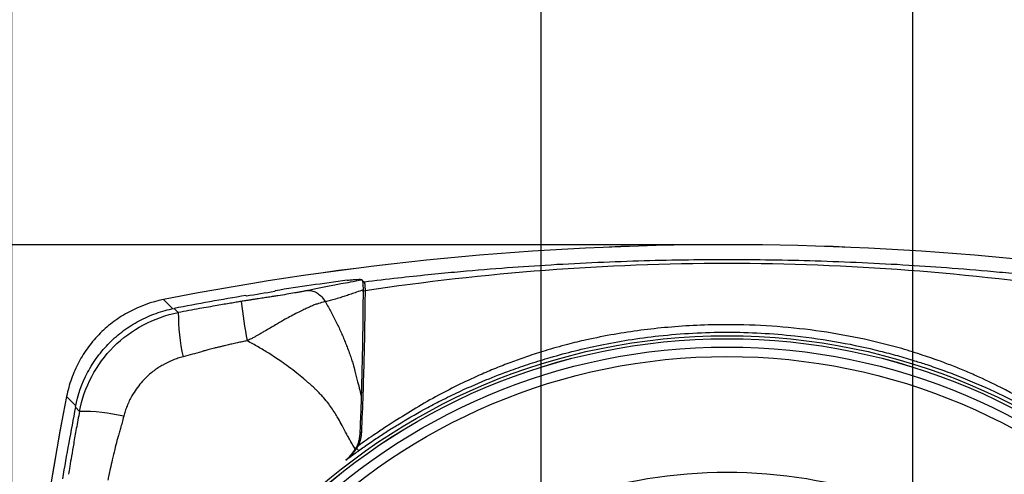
# Model space of a CAD drawing. Header units: millimetres. Extents: x 19 to 819, y 19 to 629.
# Tile 26 of 36: x 354 to 450, y 489 to 533. Entities that reach past the tile are written whole.
import ezdxf

# ---------------------------------------------------------------- set-up
doc = ezdxf.new("R2010")
doc.units = ezdxf.units.MM
doc.header["$LTSCALE"] = 3
doc.layers.add('DIMENSIONS', color=140, linetype='Continuous', lineweight=25)
doc.styles.add('SLDTEXTSTYLE0', font='TXT', dxfattribs={"width": 0.7})
doc.dimstyles.new('SLDDIMSTYLE0', dxfattribs={"dimtxt": 6.474023, "dimasz": 9.906, "dimexe": 0, "dimexo": 0.0625, "dimgap": 1.618506, "dimtad": 0, "dimtih": 1, "dimtoh": 1, "dimrnd": 1e-09, "dimzin": 12, "dimdsep": 46, "dimtxsty": 'SLDTEXTSTYLE0', "dimsah": 1, "dimcen": 0.09, "dimadec": 0, "dimazin": 3, "dimtfac": 1, "dimtofl": 0, "dimtmove": 0, "dimatfit": 3, "dimfxl": 0, "dimfrac": 2, "dimtolj": 1, "dimtzin": 12, "dimarcsym": 0})
doc.dimstyles.new('SLDDIMSTYLE1', dxfattribs={"dimtxt": 6.474023, "dimasz": 9.906, "dimexe": 0, "dimexo": 0.0625, "dimgap": 1.618506, "dimtad": 0, "dimtih": 1, "dimtoh": 1, "dimrnd": 1e-09, "dimzin": 4, "dimdsep": 46, "dimtxsty": 'SLDTEXTSTYLE0', "dimsah": 1, "dimcen": 0.09, "dimadec": 0, "dimazin": 1, "dimtfac": 1, "dimtmove": 0, "dimatfit": 0, "dimfxl": 0, "dimfrac": 2, "dimtolj": 1, "dimtzin": 12, "dimarcsym": 0})
doc.dimstyles.new('SLDDIMSTYLE2', dxfattribs={"dimtxt": 6.474023, "dimasz": 9.906, "dimexe": 0, "dimexo": 0.0625, "dimgap": 1.618506, "dimtad": 0, "dimtih": 1, "dimtoh": 1, "dimrnd": 1e-09, "dimzin": 12, "dimdsep": 46, "dimtxsty": 'SLDTEXTSTYLE0', "dimsah": 1, "dimcen": 0.09, "dimadec": 0, "dimazin": 3, "dimtfac": 1, "dimtmove": 0, "dimatfit": 0, "dimfxl": 0, "dimfrac": 2, "dimtolj": 1, "dimtzin": 12, "dimarcsym": 0})
doc.dimstyles.new('SLDDIMSTYLE3', dxfattribs={"dimtxt": 0.18, "dimasz": 9.906, "dimexe": 0, "dimexo": 0.0625, "dimgap": 0, "dimtad": 0, "dimtih": 1, "dimtoh": 1, "dimdec": 0, "dimrnd": 1e-09, "dimzin": 0, "dimdsep": 46, "dimtxsty": 'Standard', "dimsah": 1, "dimcen": 0.09, "dimadec": 0, "dimazin": 0, "dimtfac": 9.906, "dimtdec": 0, "dimtofl": 0, "dimtmove": 0, "dimatfit": 3, "dimfxl": 0, "dimfrac": 2, "dimtolj": 1, "dimtzin": 0, "dimarcsym": 0})

# ---------------------------------------------------------------- blocks, each defined once
blk = doc.blocks.new('_D_1')
at = {"layer": 'DIMENSIONS'}
for p, q in [((404.675, 478.543), (404.675, 556.941)), ((440.675, 478.543), (440.675, 556.941)), ((404.675, 547.416), (385.625, 547.416)), ((413.919, 547.416), (411.745, 547.416)), ((411.745, 547.416), (411.745, 537.127)), ((433.157, 547.416), (435.331, 547.416)), ((435.331, 547.416), (435.331, 537.127)), ((440.675, 547.416), (459.725, 547.416)), ((411.745, 537.127), (413.919, 537.127)), ((435.331, 537.127), (433.157, 537.127))]:
    blk.add_line(p, q, dxfattribs=at)
for points in [[(404.675, 547.416), (394.769, 548.94), (394.769, 545.892)], [(440.675, 547.416), (450.581, 545.892), (450.581, 548.94)]]:
    blk.add_solid(points, dxfattribs=at)
at = {"layer": 'DIMENSIONS', "char_height": 6.35, "attachment_point": 1, "style": 'SLDTEXTSTYLE0'}
for s, insert in [('36.0', (413.919, 557.051)), ('1.42', (413.919, 545.313))]:
    blk.add_mtext(s, dxfattribs=dict(at, insert=insert))
blk = doc.blocks.new('_D_2')
at = {"layer": 'DIMENSIONS'}
for p, q in [((353.359, 445.357), (353.359, 586.392)), ((491.99, 445.357), (491.99, 586.392)), ((353.359, 576.867), (405.147, 576.867)), ((413.919, 576.867), (411.745, 576.867)), ((411.745, 576.867), (411.745, 566.578)), ((433.157, 576.867), (435.331, 576.867)), ((435.331, 576.867), (435.331, 566.578)), ((491.99, 576.867), (441.93, 576.867)), ((411.745, 566.578), (413.919, 566.578)), ((435.331, 566.578), (433.157, 566.578))]:
    blk.add_line(p, q, dxfattribs=at)
for points in [[(353.359, 576.867), (363.265, 575.343), (363.265, 578.391)], [(491.99, 576.867), (482.084, 578.391), (482.084, 575.343)]]:
    blk.add_solid(points, dxfattribs=at)
at = {"layer": 'DIMENSIONS', "char_height": 6.35, "attachment_point": 1, "style": 'SLDTEXTSTYLE0'}
for s, insert in [('138.6', (411.226, 586.502)), ('5.46', (413.919, 574.763))]:
    blk.add_mtext(s, dxfattribs=dict(at, insert=insert))
blk = doc.blocks.new('_D_3')
at = {"layer": 'DIMENSIONS'}
for p, q in [((440.675, 478.543), (440.675, 556.941)), ((491.99, 445.357), (491.99, 556.941)), ((440.675, 547.416), (491.99, 547.416)), ((491.99, 547.416), (503.603, 547.416)), ((512.376, 547.416), (510.202, 547.416)), ((510.202, 547.416), (510.202, 537.127)), ((531.614, 547.416), (533.788, 547.416)), ((533.788, 547.416), (533.788, 537.127)), ((510.202, 537.127), (512.376, 537.127)), ((533.788, 537.127), (531.614, 537.127))]:
    blk.add_line(p, q, dxfattribs=at)
for points in [[(440.675, 547.416), (450.581, 545.892), (450.581, 548.94)], [(491.99, 547.416), (482.084, 548.94), (482.084, 545.892)]]:
    blk.add_solid(points, dxfattribs=at)
at = {"layer": 'DIMENSIONS', "char_height": 6.35, "attachment_point": 1, "style": 'SLDTEXTSTYLE0'}
for s, insert in [('51.3', (512.376, 557.051)), ('2.02', (512.376, 545.313))]:
    blk.add_mtext(s, dxfattribs=dict(at, insert=insert))
blk = doc.blocks.new('_D_4')
at = {"layer": 'DIMENSIONS'}
for p, q in [((353.359, 445.357), (353.359, 556.941)), ((404.675, 478.543), (404.675, 556.941)), ((313.735, 547.416), (311.561, 547.416)), ((311.561, 547.416), (311.561, 537.127)), ((332.973, 547.416), (335.147, 547.416)), ((335.147, 547.416), (335.147, 537.127)), ((353.359, 547.416), (341.746, 547.416)), ((404.675, 547.416), (353.359, 547.416)), ((311.561, 537.127), (313.735, 537.127)), ((335.147, 537.127), (332.973, 537.127))]:
    blk.add_line(p, q, dxfattribs=at)
for points in [[(353.359, 547.416), (363.265, 545.892), (363.265, 548.94)], [(404.675, 547.416), (394.769, 548.94), (394.769, 545.892)]]:
    blk.add_solid(points, dxfattribs=at)
at = {"layer": 'DIMENSIONS', "char_height": 6.35, "attachment_point": 1, "style": 'SLDTEXTSTYLE0'}
for s, insert in [('51.3', (313.735, 557.051)), ('2.02', (313.735, 545.313))]:
    blk.add_mtext(s, dxfattribs=dict(at, insert=insert))
blk = doc.blocks.new('_D_5')
at = {"layer": 'DIMENSIONS'}
for p, q in [((326.957, 510.863), (326.957, 529.913)), ((418.865, 510.863), (317.432, 510.863)), ((317.338, 493.078), (315.164, 493.078)), ((315.164, 493.078), (315.164, 482.789)), ((336.576, 493.078), (338.75, 493.078)), ((338.75, 493.078), (338.75, 482.789)), ((315.164, 482.789), (317.338, 482.789)), ((338.75, 482.789), (336.576, 482.789)), ((397.605, 470.412), (317.432, 470.412)), ((326.957, 470.412), (326.957, 451.362))]:
    blk.add_line(p, q, dxfattribs=at)
for points in [[(326.957, 510.863), (328.481, 520.769), (325.433, 520.769)], [(326.957, 470.412), (325.433, 460.506), (328.481, 460.506)]]:
    blk.add_solid(points, dxfattribs=at)
at = {"layer": 'DIMENSIONS', "char_height": 6.35, "attachment_point": 1, "style": 'SLDTEXTSTYLE0'}
for s, insert in [('40.5', (317.338, 502.713)), ('1.59', (317.338, 490.974))]:
    blk.add_mtext(s, dxfattribs=dict(at, insert=insert))
blk = doc.blocks.new('_D_8')
at = {"layer": 'DIMENSIONS'}
for p, q in [((418.865, 510.863), (283.972, 510.863)), ((293.497, 510.863), (293.497, 453.185)), ((283.878, 441.446), (281.704, 441.446)), ((281.704, 441.446), (281.704, 431.157)), ((303.116, 441.446), (305.29, 441.446)), ((305.29, 441.446), (305.29, 431.157)), ((281.704, 431.157), (283.878, 431.157)), ((305.29, 431.157), (303.116, 431.157)), ((293.497, 372.231), (293.497, 429.708)), ((418.865, 372.231), (283.972, 372.231))]:
    blk.add_line(p, q, dxfattribs=at)
for points in [[(293.497, 510.863), (291.973, 500.957), (295.021, 500.957)], [(293.497, 372.231), (295.021, 382.137), (291.973, 382.137)]]:
    blk.add_solid(points, dxfattribs=at)
at = {"layer": 'DIMENSIONS', "char_height": 6.35, "attachment_point": 1, "style": 'SLDTEXTSTYLE0'}
for s, insert in [('138.6', (281.185, 451.081)), ('5.46', (283.878, 439.343))]:
    blk.add_mtext(s, dxfattribs=dict(at, insert=insert))

msp = doc.modelspace()

# ---------------------------------------------------------------- linework, layer by layer
for p, q in [((387.272, 507.488), (387.324, 507.438)), ((387.335, 507.308), (387.477, 507.281)), ((387.477, 507.281), (387.518, 507.242)), ((376.097, 505.875), (376.046, 505.946)), ((378.897, 506.409), (378.855, 506.323)), ((368.054, 505.546), (368.978, 504.658)), ((368.055, 505.54), (368.054, 505.546)), ((369.092, 504.691), (369.503, 504.296)), ((359.563, 495.244), (358.676, 496.168)), ((358.676, 496.168), (358.682, 496.166)), ((359.925, 494.718), (359.531, 495.13))]:
    msp.add_line(p, q)
for radius in [60.507, 60.208, 60.207, 59.408, 58.489]:
    msp.add_circle((422.675, 441.547), radius)
for centre, radius, start, end in [((422.675, 227.63), 283.236, 78.88097, 101.11903), ((422.675, 227.63), 283.232, 78.88097, 101.11903), ((423.385, 223.766), 286.123, 97.53514, 98.94502), ((387.523, 506.929), 0.355, 97.5347, 115.75434), ((387.564, 506.89), 0.355, 97.53202, 121.75125), ((423.385, 223.766), 286.123, 99.52335, 100.93857), ((423.385, 223.766), 286.045, 98.9561, 99.51567), ((387.618, 505.987), 0.418, 92.62276, 127.48121), ((451.062, 514.767), 76.052, 187.09861, 190.00583), ((388.511, 504.168), 19.008, 179.61642, 192.64778), ((636.591, 441.547), 283.236, 168.88097, 180), ((636.591, 441.547), 283.232, 168.88097, 191.11903), ((640.455, 440.836), 286.123, 169.06143, 170.47665), ((360.05, 475.698), 19.02, 77.35378, 90.3752), ((387.291, 492.235), 0.468, 95.67228, 116.94962), ((393.618, 496.067), 8.408, 215.82675, 217.86523), ((422.675, 441.547), 47.255, 71.17655, 108.82345)]:
    msp.add_arc(centre, radius, start, end)
for points, knots in [([(457.831, 507.242), (457.271, 507.31), (456.181, 507.443), (454.588, 507.626), (453.083, 507.791), (451.666, 507.939), (450.338, 508.071), (447.957, 508.297), (444.618, 508.578), (438.675, 508.988), (431.403, 509.319), (422.675, 509.449), (413.946, 509.319), (406.674, 508.988), (400.732, 508.578), (396.949, 508.259), (393.594, 507.933), (390.672, 507.622), (388.609, 507.373), (387.518, 507.242)], [0, 0, 0, 0, 0.024017, 0.046765, 0.068243, 0.088451, 0.107391, 0.12506, 0.190258, 0.25, 0.378548, 0.5, 0.621453, 0.75, 0.809742, 0.87494, 0.911549, 0.953235, 1, 1, 1, 1]), ([(457.75, 506.405), (451.949, 507.27), (446.121, 507.936), (434.424, 508.822), (428.556, 509.043), (416.795, 509.043), (410.926, 508.822), (399.229, 507.936), (393.401, 507.27), (387.599, 506.405)], [0, 0, 0, 0, 0.25, 0.25, 0.5, 0.5, 0.75, 0.75, 1, 1, 1, 1]), ([(387.324, 507.438), (386.931, 507.368), (386.241, 507.245), (385.354, 507.082), (384.621, 506.945), (383.968, 506.819), (383.311, 506.689), (382.702, 506.564), (382.319, 506.483), (382.133, 506.444)], [0, 0, 0, 0, 0.220963, 0.388113, 0.501479, 0.636998, 0.7652, 0.886169, 1, 1, 1, 1]), ([(385.865, 507.418), (386.039, 507.441), (386.211, 507.461), (386.538, 507.493), (386.688, 507.504), (387.078, 507.524), (387.244, 507.515), (387.272, 507.488)], [0, 0, 0, 0, 0.25, 0.25, 0.5, 0.5, 1, 1, 1, 1]), ([(387.324, 507.438), (387.339, 507.425), (387.351, 507.389), (387.371, 507.285), (387.379, 507.215), (387.399, 506.967), (387.404, 506.751), (387.403, 506.495)], [0, 0, 0, 0, 0.25, 0.25, 0.5, 0.5, 1, 1, 1, 1]), ([(387.518, 507.242), (387.522, 507.236), (387.529, 507.225), (387.54, 507.196), (387.55, 507.158), (387.559, 507.11), (387.567, 507.054), (387.577, 506.966), (387.587, 506.833), (387.595, 506.639), (387.598, 506.483), (387.599, 506.405)], [0, 0, 0, 0, 0.084216, 0.168148, 0.251654, 0.334596, 0.416842, 0.498267, 0.663855, 0.831455, 1, 1, 1, 1]), ([(382.133, 506.444), (382.087, 506.434), (381.993, 506.414), (381.844, 506.384), (381.688, 506.353), (381.525, 506.322), (381.354, 506.29), (381.176, 506.257), (380.99, 506.224), (380.61, 506.158), (379.998, 506.055), (379.302, 505.944), (378.709, 505.852), (378.234, 505.779), (377.701, 505.698), (377.213, 505.624), (376.79, 505.559), (376.416, 505.502), (376.022, 505.44), (375.731, 505.392), (375.593, 505.369)], [0, 0, 0, 0, 0.0259064, 0.0521653, 0.0788557, 0.1060528, 0.1338279, 0.1622478, 0.1913748, 0.221267, 0.3386465, 0.4676583, 0.5314971, 0.6034677, 0.6797406, 0.7700432, 0.8225917, 0.8700653, 0.9382195, 1, 1, 1, 1]), ([(382.133, 506.444), (382.268, 506.448), (382.41, 506.428), (382.698, 506.336), (382.844, 506.264), (383.129, 506.071), (383.268, 505.95), (383.527, 505.671), (383.648, 505.513), (383.756, 505.344)], [0, 0, 0, 0, 0.25, 0.25, 0.5, 0.5, 0.75, 0.75, 1, 1, 1, 1]), ([(387.403, 506.495), (387.193, 506.419), (386.808, 506.278), (386.262, 506.087), (385.777, 505.923), (385.28, 505.762), (384.768, 505.606), (384.249, 505.461), (383.914, 505.381), (383.756, 505.344)], [0, 0, 0, 0, 0.178375, 0.327433, 0.458994, 0.582787, 0.737602, 0.876639, 1, 1, 1, 1]), ([(387.599, 506.405), (387.583, 504.34), (387.549, 502.183), (387.434, 497.616), (387.353, 495.225), (387.245, 492.701)], [0, 0, 0, 0, 0.5, 0.5, 1, 1, 1, 1]), ([(368.054, 505.546), (366.894, 505.317), (365.796, 504.926), (364.499, 504.236), (364.243, 504.087), (363.746, 503.773), (363.504, 503.607), (362.8, 503.086), (362.358, 502.706), (361.53, 501.88), (361.142, 501.429), (360.443, 500.488), (360.132, 499.995), (359.582, 498.966), (359.343, 498.427), (358.946, 497.316), (358.79, 496.748), (358.676, 496.168)], [0, 0, 0, 0, 0.25, 0.25, 0.3125, 0.3125, 0.375, 0.375, 0.5, 0.5, 0.625, 0.625, 0.75, 0.75, 0.875, 0.875, 1, 1, 1, 1]), ([(375.593, 505.369), (375.433, 505.342), (375.092, 505.285), (374.546, 505.192), (373.931, 505.087), (372.93, 504.915), (371.445, 504.653), (370.19, 504.422), (369.503, 504.296)], [0, 0, 0, 0, 0.078301, 0.167807, 0.268528, 0.380467, 0.660773, 1, 1, 1, 1]), ([(383.756, 505.344), (383.684, 505.328), (383.412, 505.269), (383.025, 505.154), (382.581, 504.992), (382.23, 504.844), (381.852, 504.669), (381.412, 504.46), (380.881, 504.19), (380.301, 503.883), (379.64, 503.518), (378.838, 503.057), (378.119, 502.633), (377.616, 502.336), (377.374, 502.196), (377.152, 502.064), (376.877, 501.912), (376.552, 501.736), (376.306, 501.619), (376.167, 501.553)], [0, 0, 0, 0, 0.029748, 0.11177, 0.160185, 0.214013, 0.258297, 0.318365, 0.394458, 0.474286, 0.550953, 0.656245, 0.788827, 0.827838, 0.848219, 0.88037, 0.912048, 0.950316, 1, 1, 1, 1]), ([(383.756, 505.344), (383.853, 505.173), (384.046, 504.832), (384.322, 504.32), (384.586, 503.812), (384.838, 503.307), (385.077, 502.806), (385.304, 502.308), (385.519, 501.814), (385.721, 501.324), (385.922, 500.808), (386.116, 500.282), (386.292, 499.766), (386.463, 499.214), (386.652, 498.5), (386.867, 497.66), (387.07, 496.839), (387.18, 496.355), (387.227, 496.148)], [0, 0, 0, 0, 0.059651, 0.118433, 0.176351, 0.23341, 0.289615, 0.344974, 0.399494, 0.453182, 0.506048, 0.567827, 0.623904, 0.67204, 0.744221, 0.850873, 0.936156, 1, 1, 1, 1]), ([(359.531, 495.13), (359.759, 496.314), (360.156, 497.435), (360.857, 498.76), (361.009, 499.022), (361.329, 499.529), (361.497, 499.776), (362.028, 500.495), (362.416, 500.946), (363.259, 501.79), (363.719, 502.187), (364.68, 502.898), (365.183, 503.215), (365.971, 503.634), (366.239, 503.765), (366.788, 504.006), (367.068, 504.117), (367.92, 504.419), (368.499, 504.576), (369.092, 504.691)], [0, 0, 0, 0, 0.25, 0.25, 0.3125, 0.3125, 0.375, 0.375, 0.5, 0.5, 0.625, 0.625, 0.75, 0.75, 0.8125, 0.8125, 0.875, 0.875, 1, 1, 1, 1]), ([(359.925, 494.718), (360.375, 497.067), (361.539, 499.274), (364.928, 502.669), (367.14, 503.843), (369.503, 504.296)], [0, 0, 0, 0, 0.5, 0.5, 1, 1, 1, 1]), ([(458.391, 491.395), (458.22, 491.515), (457.815, 491.799), (457.106, 492.286), (456.165, 492.92), (455.135, 493.593), (453.665, 494.522), (452.214, 495.393), (450.69, 496.254), (449.129, 497.087), (447.522, 497.864), (445.877, 498.584), (444.623, 499.096), (443.234, 499.624), (441.566, 500.205), (437.602, 501.427), (431.281, 502.733), (424.589, 503.182), (419.793, 503.075), (416.133, 502.829), (412.555, 502.362), (409.33, 501.723), (407.093, 501.186), (405.188, 500.653), (403.416, 500.081), (401.878, 499.531), (400.411, 498.961), (398.704, 498.244), (396.792, 497.362), (394.655, 496.265), (392.535, 495.058), (390.865, 494.026), (389.561, 493.179), (388.675, 492.586), (387.774, 491.968), (387.229, 491.586), (386.958, 491.396)], [0, 0, 0, 0, 0.008197, 0.019417, 0.033698, 0.05269, 0.067662, 0.101882, 0.119072, 0.136336, 0.171286, 0.189061, 0.206796, 0.224379, 0.247374, 0.276078, 0.38703, 0.499501, 0.53816, 0.575066, 0.643286, 0.679422, 0.703939, 0.733471, 0.756994, 0.776966, 0.797552, 0.81874, 0.849567, 0.880168, 0.912932, 0.945213, 0.957161, 0.973923, 0.987, 1, 1, 1, 1]), ([(386.98, 490.906), (387.148, 491.027), (387.706, 491.428), (388.614, 492.053), (389.711, 492.772), (391.246, 493.733), (392.924, 494.704), (394.823, 495.708), (396.813, 496.687), (399.141, 497.715), (401.54, 498.643), (403.623, 499.362), (406.478, 500.244), (409.651, 501.03), (413.176, 501.671), (417.268, 502.216), (422.671, 502.51), (428.547, 502.191), (433.491, 501.474), (436.789, 500.763), (439.188, 500.128), (440.698, 499.682), (442.168, 499.21), (443.724, 498.669), (445.503, 497.99), (447.849, 497.005), (450.022, 495.974), (452.401, 494.717), (454.096, 493.738), (455.518, 492.848), (456.39, 492.28), (457.128, 491.783), (457.801, 491.315), (458.208, 491.022), (458.366, 490.909)], [0, 0, 0, 0, 0.00814, 0.027018, 0.04337, 0.059781, 0.098292, 0.119705, 0.144343, 0.185647, 0.219902, 0.245603, 0.272421, 0.337518, 0.374108, 0.413389, 0.499936, 0.586609, 0.644517, 0.696369, 0.719319, 0.742173, 0.758346, 0.780098, 0.807031, 0.833327, 0.880275, 0.901707, 0.939306, 0.95732, 0.967732, 0.980275, 0.992322, 1, 1, 1, 1]), ([(376.167, 501.553), (376.017, 501.524), (375.702, 501.463), (375.21, 501.359), (374.719, 501.25), (374.306, 501.155), (373.976, 501.076), (373.752, 501.017), (373.551, 500.965), (373.379, 500.925), (373.186, 500.886), (372.98, 500.842), (372.75, 500.785), (372.504, 500.72), (372.271, 500.655), (372.023, 500.582), (371.559, 500.445), (370.86, 500.242), (370.264, 500.085), (369.964, 500.006)], [0, 0, 0, 0, 0.0716599, 0.150292, 0.2359344, 0.3076742, 0.3488427, 0.3949949, 0.4162618, 0.4465337, 0.4777355, 0.5082895, 0.545532, 0.5890405, 0.6273893, 0.6588254, 0.7105093, 0.8543811, 1, 1, 1, 1]), ([(386.669, 491.077), (386.627, 491.138), (386.542, 491.264), (386.415, 491.463), (386.258, 491.719), (386.08, 492.032), (385.867, 492.413), (385.633, 492.858), (385.353, 493.389), (385.061, 493.925), (384.655, 494.633), (384.176, 495.332), (383.639, 495.987), (383.241, 496.423), (382.935, 496.737), (382.623, 497.034), (382.383, 497.254), (382.186, 497.429), (382.043, 497.55), (381.867, 497.704), (381.506, 498.01), (380.95, 498.461), (380.225, 499.015), (379.325, 499.657), (378.343, 500.305), (377.416, 500.869), (376.713, 501.265), (376.35, 501.456), (376.167, 501.553)], [0, 0, 0, 0, 0.015163, 0.031335, 0.048525, 0.076399, 0.104858, 0.137129, 0.178371, 0.226238, 0.26006, 0.342584, 0.395514, 0.428762, 0.459811, 0.482451, 0.513942, 0.524081, 0.534333, 0.550766, 0.570311, 0.627315, 0.691449, 0.748952, 0.843362, 0.920665, 0.959756, 1, 1, 1, 1]), ([(369.964, 500.006), (369.882, 499.985), (369.716, 499.941), (369.47, 499.864), (369.223, 499.779), (368.975, 499.684), (368.728, 499.58), (368.481, 499.466), (368.235, 499.342), (367.949, 499.185), (367.625, 498.989), (367.23, 498.72), (366.832, 498.415), (366.374, 498.002), (365.9, 497.508), (365.418, 496.892), (365.04, 496.296), (364.748, 495.742), (364.531, 495.247), (364.35, 494.754), (364.259, 494.421), (364.214, 494.257)], [0, 0, 0, 0, 0.029884, 0.060147, 0.090797, 0.121845, 0.1533, 0.185175, 0.21748, 0.250226, 0.300016, 0.350528, 0.418386, 0.475828, 0.567479, 0.658811, 0.750199, 0.815432, 0.878748, 0.940241, 1, 1, 1, 1]), ([(387.227, 496.148), (387.21, 495.577), (387.19, 494.996), (387.145, 493.813), (387.121, 493.211), (387.095, 492.606)], [0, 0, 0, 0, 0.5, 0.5, 1, 1, 1, 1]), ([(359.925, 494.718), (359.823, 494.161), (359.631, 493.121), (359.374, 491.674), (359.162, 490.454), (358.993, 489.463), (358.894, 488.877), (358.851, 488.623)], [0, 0, 0, 0, 0.275097, 0.512631, 0.712614, 0.875062, 1, 1, 1, 1]), ([(364.214, 494.257), (364.161, 494.048), (364.06, 493.653), (363.915, 493.101), (363.801, 492.73), (363.715, 492.465), (363.643, 492.228), (363.509, 491.736), (363.323, 490.985), (363.104, 490.074), (362.917, 489.243), (362.774, 488.584), (362.701, 488.213), (362.669, 488.049)], [0, 0, 0, 0, 0.101508, 0.191006, 0.267567, 0.283425, 0.321399, 0.383772, 0.522249, 0.684059, 0.822876, 0.921428, 1, 1, 1, 1]), ([(387.095, 492.606), (387.092, 492.557), (387.085, 492.427), (387.061, 492.225), (387.022, 492.016), (386.961, 491.762), (386.887, 491.535), (386.798, 491.326), (386.747, 491.221), (386.705, 491.14), (386.681, 491.098), (386.669, 491.077)], [0, 0, 0, 0, 0.0925733, 0.2500261, 0.3890244, 0.4983457, 0.7473346, 0.8396073, 0.9155281, 0.9588441, 1, 1, 1, 1]), ([(386.801, 491.146), (386.763, 491.091), (386.675, 490.964), (386.516, 490.759), (386.338, 490.551), (386.174, 490.381), (386.03, 490.243), (385.896, 490.122), (385.794, 490.039), (385.746, 489.999)], [0, 0, 0, 0, 0.128106, 0.295277, 0.49992, 0.65654, 0.750019, 0.881774, 1, 1, 1, 1]), ([(385.746, 489.999), (385.872, 490.093), (386.107, 490.269), (386.439, 490.513), (386.725, 490.721), (386.9, 490.848), (386.98, 490.906)], [0, 0, 0, 0, 0.307071, 0.5760147, 0.8069369, 1, 1, 1, 1]), ([(386.045, 490.324), (386.13, 490.399), (386.379, 490.616), (386.554, 490.894), (386.669, 491.077)], [0, 0, 0, 0, 0.340868, 1, 1, 1, 1]), ([(386.958, 491.396), (386.933, 491.354), (386.883, 491.269), (386.829, 491.188), (386.801, 491.146)], [0, 0, 0, 0, 0.486273, 1, 1, 1, 1])]:
    msp.add_open_spline(points, degree=3, knots=knots)
for points in [[(387.403, 506.495), (387.393, 503.294), (387.341, 499.857), (387.227, 496.148)], [(387.245, 492.701), (387.226, 492.267), (387.138, 491.83), (386.958, 491.396)], [(386.958, 491.396), (386.9, 491.409), (386.844, 491.414), (386.804, 491.409)], [(386.31, 490.601), (386.147, 490.379), (385.959, 490.177), (385.746, 489.999)], [(386.662, 491.146), (386.694, 491.157), (386.745, 491.157), (386.801, 491.146)]]:
    msp.add_open_spline(points, degree=3)
at = {"layer": 'DIMENSIONS'}
msp.add_line((422.675, 510.863), (382.15, 510.863), dxfattribs=at)

# ---------------------------------------------------------------- dimensions: what is measured, and where the dimension line sits
for base, p1, p2, dimstyle, picture, middle in [((491.99, 576.867), (353.359, 441.547), (491.99, 441.547), 'SLDDIMSTYLE0', '_D_2', (423.538, 576.867)), ((353.359, 547.416), (404.675, 474.733), (353.359, 441.547), 'SLDDIMSTYLE0', '_D_4', (323.354, 547.416)), ((440.675, 547.416), (404.675, 474.733), (440.675, 474.733), 'SLDDIMSTYLE1', '_D_1', (423.538, 547.416)), ((491.9902, 547.4164), (440.6746, 474.7332), (491.9902, 441.547), 'SLDDIMSTYLE0', '_D_3', (521.9948, 547.4164))]:
    dim = msp.add_linear_dim(base=base, p1=p1, p2=p2, dimstyle=dimstyle, dxfattribs=at)
    dim.commit()
    dim.dimension.update_dxf_attribs({"geometry": picture, "text_midpoint": middle, "dimtype": 160})
for base, p2, dimstyle, picture, middle in [((326.957, 470.412), (401.415, 470.412), 'SLDDIMSTYLE2', '_D_5', (326.957, 493.078)), ((293.497, 372.231), (422.675, 372.231), 'SLDDIMSTYLE0', '_D_8', (293.497, 441.446))]:
    dim = msp.add_linear_dim(base=base, p1=(422.675, 510.863), p2=p2, angle=90, dimstyle=dimstyle, dxfattribs=at)
    dim.commit()
    dim.dimension.update_dxf_attribs({"geometry": picture, "text_midpoint": middle, "dimtype": 160})

# ---------------------------------------------------------------- leaders
msp.add_leader([(444.284, 470.629), (504.758, 491.987), (523.808, 491.987)], dimstyle='SLDDIMSTYLE3', dxfattribs=at)

doc.saveas('drawing.dxf')
